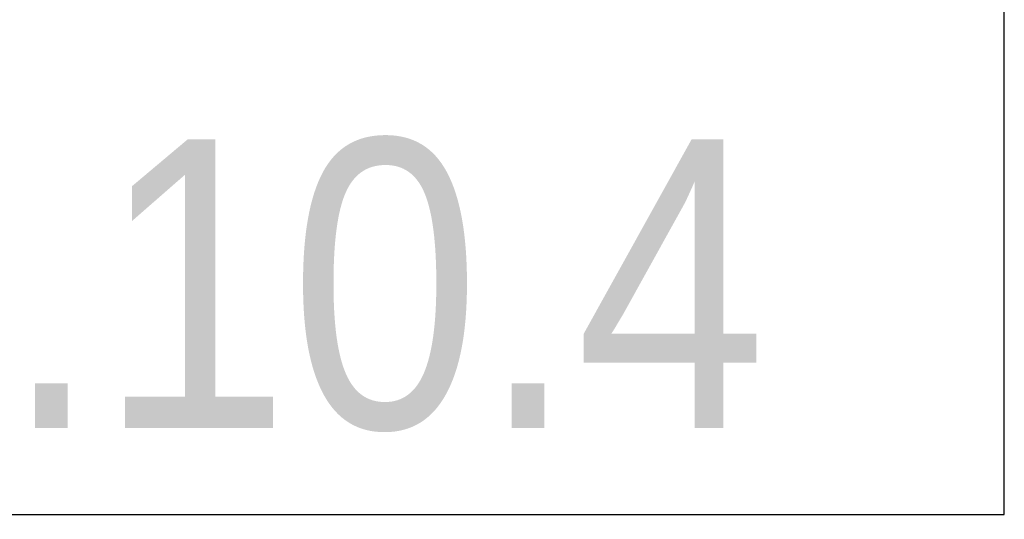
# Model space of a CAD drawing. Header units: millimetres. Extents: x 2069 to 83669, y 801 to 118701.
# Tile 117 of 147: x 17615 to 18467, y 95216 to 95649. Entities that reach past the tile are written whole.
import ezdxf
from ezdxf.enums import TextEntityAlignment as Align

# ---------------------------------------------------------------- set-up
doc = ezdxf.new("R2018")
doc.units = ezdxf.units.MM
doc.set_wipeout_variables(frame=1)
doc.layers.add('КИП_выноска', color=6, linetype='Continuous', lineweight=25)
doc.styles.add('Arial', font='arial.ttf', dxfattribs={"width": 0.85, "height": 350})
doc.styles.add('GOST 2.304', font='simplex.shx', dxfattribs={"width": 0.65, "oblique": 15})
doc.styles.get("Standard").update_dxf_attribs({"font": 'arial.ttf'})

# ---------------------------------------------------------------- blocks, each defined once
blk = doc.blocks.new('*U216')
at = {"color": 0, "linetype": 'Continuous', "lineweight": 30, "ltscale": 75, "width": 0.85, "flags": 104}
blk.add_attdef('ПРИМЕЧАНИЕ_1', text='', height=2.5, dxfattribs=at).set_placement((8, 3.6106), align=Align.BOTTOM_CENTER)
at = {"color": 0, "lineweight": 30, "style": 'GOST 2.304', "width": 0.85}
for tag, p in [('ИМЯ_КАБЕЛЯ_2', (8, -7.5)), ('ИМЯ_КАБЕЛЯ_3', (8, -12.5)), ('ИМЯ_КАБЕЛЯ_4', (8, -17.5)), ('ИМЯ_КАБЕЛЯ_5', (8, -22.5)), ('ИМЯ_КАБЕЛЯ_6', (8, -27.5)), ('ИМЯ_КАБЕЛЯ_7', (8, -32.5)), ('ИМЯ_КАБЕЛЯ_8', (8, -37.5)), ('ИМЯ_КАБЕЛЯ_9', (8, -42.5))]:
    blk.add_attdef(tag, text='', height=2.5, dxfattribs=at).set_placement(p, align=Align.BOTTOM_CENTER)
at = {"color": 0, "lineweight": 30, "width": 0.85, "flags": 104}
blk.add_attdef('ПРИМЕЧАНИЕ_2', text='', height=2.5, dxfattribs=at).set_placement((8, -7.5301), align=Align.BOTTOM_CENTER)
at = {"linetype": 'Continuous'}
blk.add_wipeout([(0, 2.5), (16, 2.5), (16, -2.5), (0, -2.5)], dxfattribs=at)
at = {"color": 0, "linetype": 'Continuous'}
blk.add_lwpolyline([(0, -2.5), (16, -2.5), (16, 2.5), (0, 2.5)], close=True, dxfattribs=at)
at = {"color": 0, "lineweight": 30, "style": 'GOST 2.304', "width": 0.85}
blk.add_attdef('ИМЯ_КАБЕЛЯ_1', text='', height=2.5, dxfattribs=at).set_placement((8, -2.5), align=Align.BOTTOM_CENTER)

msp = doc.modelspace()

# ---------------------------------------------------------------- block references
at = {"layer": 'КИП_выноска'}
ref = msp.add_blockref('*U216', (16867.24, 95470.1), dxfattribs=dict(at, xscale=100, yscale=100, zscale=100))
ref.add_attrib('ИМЯ_КАБЕЛЯ_1', 'LS1.10.4', dxfattribs={"layer": '0', "color": 0, "lineweight": 30, "height": 250, "style": 'Arial', "width": 0.85}).set_placement((17667.24, 95220.1), align=Align.BOTTOM_CENTER)

# ---------------------------------------------------------------- next in the draw order: block references
ref = msp.add_blockref('*U216', (16867.24, 95969.07), dxfattribs=dict(at, xscale=100, yscale=100, zscale=100))
lines = msp.add_mtext('\\W0.8500;', dxfattribs={"layer": '0', "color": 0, "lineweight": 30, "insert": (17667.24, 95216.07), "char_height": 2.5, "attachment_point": 1})
ref.add_attrib('ПРИМЕЧАНИЕ_2', '', (17667.24, 95216.07), dxfattribs={"flags": 104}).embed_mtext(lines)

doc.saveas('drawing.dxf')
